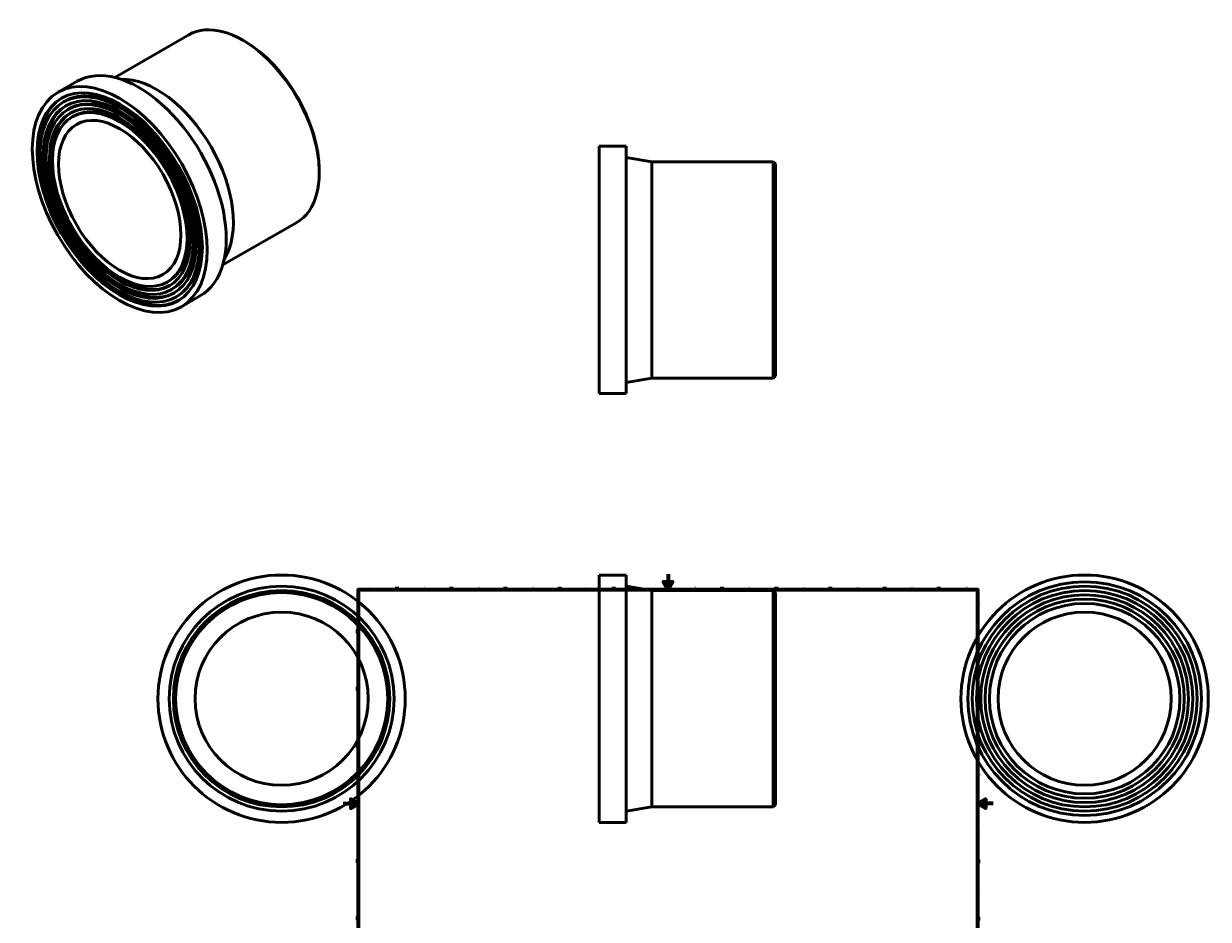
# Model space of a CAD drawing. Header units: millimetres. Extents: x -413 to 1119, y -1011 to 1306.
# Tile 3 of 3: x -413 to 1119, y 147 to 1306. Entities that reach past the tile are written whole.
import ezdxf

# ---------------------------------------------------------------- set-up
doc = ezdxf.new("R2010")
doc.units = ezdxf.units.MM
doc.layers.add('Border (ANSI)', color=7, linetype='Continuous', lineweight=70)
doc.layers.add('Visible (ANSI)', color=7, linetype='Continuous', lineweight=50)
doc.styles.add('Note Text (ANSI)', font='tahoma.ttf')

# ---------------------------------------------------------------- blocks, each defined once
blk = doc.blocks.new('Borders Default Border')
at = {"layer": 'Border (ANSI)'}
for p, q in [((70.1, 574), (70.1, 577.4)), ((140.2, 574), (140.2, 577.4)), ((210.2, 574), (210.2, 577.4)), ((280.3, 574), (280.3, 577.4)), ((350.4, 574), (350.4, 577.4)), ((490.6, 574), (490.6, 577.4)), ((560.7, 574), (560.7, 577.4)), ((630.8, 574), (630.8, 577.4)), ((700.8, 574), (700.8, 577.4)), ((770.9, 574), (770.9, 577.4)), ((20, 519.7), (16.6, 519.7)), ((821, 519.7), (824.4, 519.7)), ((20, 445.5), (16.6, 445.5)), ((821, 445.5), (824.4, 445.5)), ((20, 371.2), (16.6, 371.2)), ((821, 371.2), (824.4, 371.2)), ((20, 222.7), (16.6, 222.7)), ((821, 222.7), (824.4, 222.7)), ((20, 148.5), (16.6, 148.5)), ((821, 148.5), (824.4, 148.5)), ((20, 74.3), (16.6, 74.3)), ((821, 74.3), (824.4, 74.3)), ((70.1, 20), (70.1, 16.6)), ((140.2, 20), (140.2, 16.6)), ((210.2, 20), (210.2, 16.6)), ((280.3, 20), (280.3, 16.6)), ((350.4, 20), (350.4, 16.6)), ((490.6, 20), (490.6, 16.6)), ((560.7, 20), (560.7, 16.6)), ((630.8, 20), (630.8, 16.6)), ((700.8, 20), (700.8, 16.6)), ((770.9, 20), (770.9, 16.6))]:
    blk.add_line(p, q, dxfattribs=at)
at = {"layer": 'Border (ANSI)', "flags": 128}
for points in [[(420.5, 594), (420.5, 574), (414.7, 584), (426.3, 584), (420.5, 574)], [(20, 20), (20, 574), (821, 574), (821, 20), (20, 20)], [(0, 297), (20, 297), (10, 302.8), (10, 291.2), (20, 297)], [(841, 297), (821, 297), (831, 302.8), (831, 291.2), (821, 297)], [(420.5, 0), (420.5, 20), (414.7, 10), (426.3, 10), (420.5, 20)]]:
    blk.add_lwpolyline(points, dxfattribs=at)
at = {"layer": 'Border (ANSI)', "color": 230, "true_color": 0xff0080, "char_height": 3.05, "attachment_point": 7, "style": 'Note Text (ANSI)'}
for s, insert in [('1', (34.4, 574.4)), ('2', (104.2, 574.4)), ('3', (174.3, 574.3)), ('4', (244.2, 574.4)), ('5', (314.5, 574.3)), ('6', (384.5, 574.3)), ('7', (454.6, 574.4)), ('8', (524.6, 574.3)), ('9', (594.7, 574.3)), ('10', (664, 574.3)), ('11', (734, 574.4)), ('12', (804.1, 574.4)), ('A', (16.8, 555.4)), ('A', (821.6, 555.4)), ('B', (17.1, 481.1)), ('B', (822, 481.1)), ('C', (17, 406.8)), ('C', (821.8, 406.8)), ('D', (17, 332.6)), ('D', (821.8, 332.6)), ('E', (17.2, 258.4)), ('E', (822.1, 258.4)), ('F', (17.3, 184.1)), ('F', (822.1, 184.1)), ('G', (16.8, 109.8)), ('G', (821.7, 109.8)), ('H', (17, 35.6)), ('H', (821.8, 35.6)), ('1', (34.4, 16.6)), ('2', (104.2, 16.6)), ('3', (174.3, 16.5)), ('4', (244.2, 16.6)), ('5', (314.5, 16.5)), ('6', (384.5, 16.5)), ('7', (454.6, 16.6)), ('8', (524.6, 16.5)), ('9', (594.7, 16.5)), ('10', (664, 16.5)), ('11', (734, 16.6)), ('12', (804.1, 16.6))]:
    blk.add_mtext(s, dxfattribs=dict(at, insert=insert))

msp = doc.modelspace()

# ---------------------------------------------------------------- linework, layer by layer
at = {"layer": 'Visible (ANSI)'}
for p, q in [((-295.354, 1236.478), (-199.667, 1291.58)), ((-127.447, 1283.349), (-129.42, 1284.494)), ((-368.888, 1217.212), (-344.139, 1231.463)), ((-361.702, 1204.733), (-359.722, 1205.873)), ((-356.113, 1195.027), (-354.133, 1196.167)), ((-350.524, 1185.321), (-348.544, 1186.461)), ((331.348, 827.471), (331.348, 1147.471)), ((331.348, 1147.471), (366.348, 1147.471)), ((366.348, 827.471), (366.348, 1147.471)), ((399.348, 1127.471), (366.348, 1132.971)), ((399.348, 847.471), (399.348, 1127.471)), ((399.348, 1127.471), (556.548, 1127.471)), ((556.548, 847.471), (556.548, 1127.471)), ((559.348, 1124.671), (556.548, 1127.471)), ((559.348, 1124.671), (559.348, 850.271)), ((-30.808, 1115.532), (-30.808, 1113.251)), ((-155.625, 993.834), (-59.938, 1048.937)), ((-227.562, 971.795), (-225.582, 972.935)), ((-221.973, 962.089), (-219.993, 963.23)), ((-216.384, 952.384), (-214.404, 953.524)), ((-209.198, 939.905), (-184.449, 954.157)), ((399.348, 847.471), (366.348, 841.971)), ((399.348, 847.471), (556.548, 847.471)), ((559.348, 850.271), (556.548, 847.471)), ((331.348, 827.471), (366.348, 827.471)), ((331.348, 272.732), (331.348, 592.732)), ((331.348, 592.732), (366.348, 592.732)), ((366.348, 272.732), (366.348, 592.732)), ((399.348, 572.732), (366.348, 578.232)), ((399.348, 292.732), (399.348, 572.732)), ((399.348, 572.732), (556.548, 572.732)), ((556.548, 292.732), (556.548, 572.732)), ((559.348, 569.932), (556.548, 572.732)), ((559.348, 569.932), (559.348, 295.532)), ((399.348, 292.732), (366.348, 287.232)), ((399.348, 292.732), (556.548, 292.732)), ((559.348, 295.532), (556.548, 292.732)), ((331.348, 272.732), (366.348, 272.732))]:
    msp.add_line(p, q, dxfattribs=at)
for centre, radius in [((-79.541, 432.732), 160), ((959.464, 432.732), 160), ((959.464, 432.732), 151.2), ((-79.541, 432.732), 145.5), ((-79.541, 432.732), 140), ((-79.541, 432.732), 137.2), ((959.464, 432.732), 145.6), ((959.464, 432.732), 140), ((959.464, 432.732), 134.4), ((959.464, 432.732), 128.8), ((959.464, 432.732), 123.2), ((-79.541, 432.732), 112), ((959.464, 432.732), 112)]:
    msp.add_circle(centre, radius, dxfattribs=at)
for centre, major_axis, start_param, end_param in [((-129.803, 1170.259), (-69.865, 121.322), 3.14159265, 6.28318531), ((-127.823, 1171.399), (-68.467, 118.895), 3.92892453, 5.49585344), ((-264.294, 1092.81), (-79.845, 138.653), 3.14159265, 6.28318531), ((-287.063, 1079.698), (72.659, -126.175), 0, 3.14159265), ((-240.96, 1106.247), (-69.865, 121.322), 3.43968108, 5.98509688), ((-287.063, 1079.698), (67.07, -116.469), 0, 3.14159264), ((-287.063, 1079.698), (75.454, -131.027), 3.15466235, 6.27011561), ((-287.063, 1079.698), (69.865, -121.322), 3.15570799, 6.26906997), ((-287.063, 1079.698), (61.481, -106.763), 0, 3.14159265), ((-287.063, 1079.698), (64.275, -111.616), 3.1569355, 6.26784246)]:
    msp.add_ellipse(centre, major_axis=major_axis, ratio=0.57809312, start_param=start_param, end_param=end_param, dxfattribs=at)
for major_axis in [(79.845, -138.653), (75.454, -131.027), (72.659, -126.175), (69.865, -121.322), (67.07, -116.469), (64.275, -111.616), (61.481, -106.763), (55.892, -97.057)]:
    msp.add_ellipse((-289.043, 1078.558), major_axis=major_axis, ratio=0.57809312, dxfattribs=at)

# ---------------------------------------------------------------- block references
msp.add_blockref('Borders Default Border', (0, 0))

doc.saveas('drawing.dxf')
